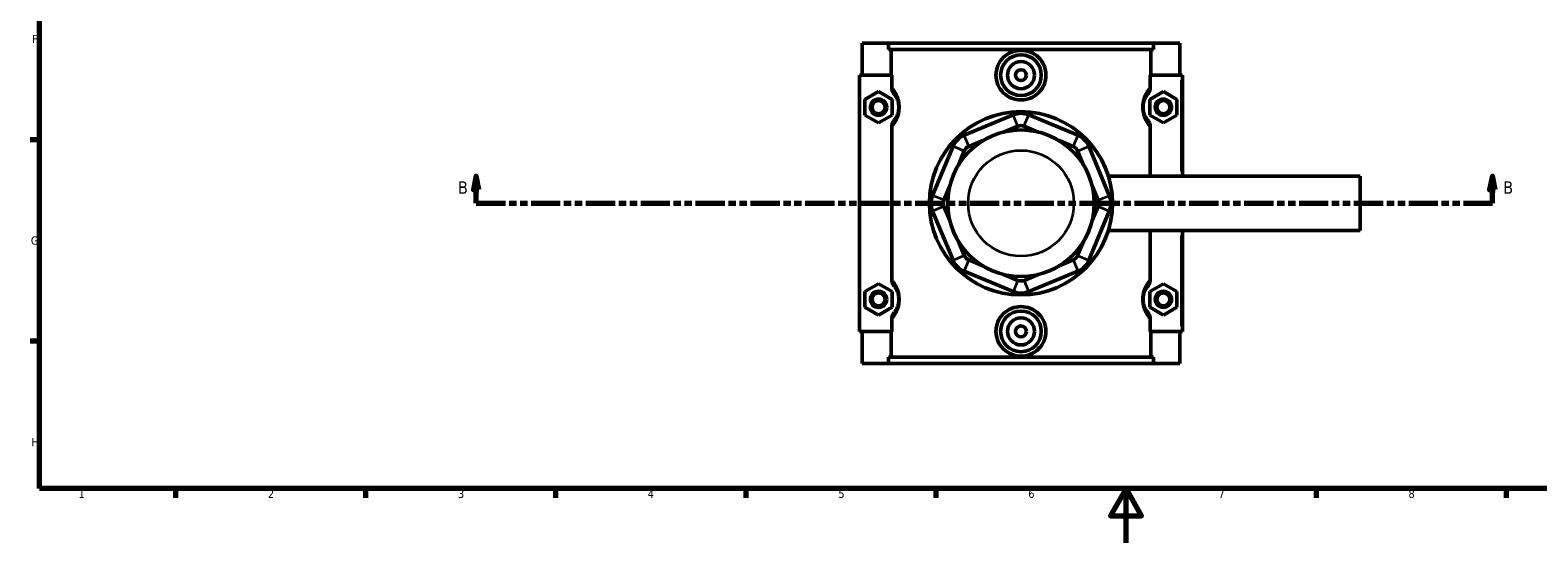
# Model space of a CAD drawing. Header units: millimetres. Extents: x 0 to 898, y -421 to 978.
# Tile 2 of 7: x 17 to 572, y 0 to 189. Entities that reach past the tile are written whole.
import ezdxf

# ---------------------------------------------------------------- set-up
doc = ezdxf.new("R2010")
doc.units = ezdxf.units.MM
doc.linetypes.add('DOUBLE_DASH_CHAIN', pattern=[1.2403, 0.6614, -0.0827, 0.1654, -0.0827, 0.1654, -0.0827])
for name, color, linetype, lineweight in [('Border (ANSI)', 7, 'Continuous', 70), ('Section Line (ANSI)', 7, 'DOUBLE_DASH_CHAIN', 70), ('Visible (ANSI)', 7, 'Continuous', 50), ('Visible Narrow (ANSI)', 7, 'Continuous', 35)]:
    doc.layers.add(name, color=color, linetype=linetype, lineweight=lineweight)
doc.styles.add('Label Text (ANSI)', font='tahoma.ttf')
doc.styles.add('Note Text (ANSI)', font='tahoma.ttf')

# ---------------------------------------------------------------- blocks, each defined once
blk = doc.blocks.new('Borders Default Border')
at = {"layer": 'Border (ANSI)'}
for p, q in [((20, 148.5), (16.55, 148.5)), ((20, 74.25), (16.55, 74.25)), ((70.08, 20), (70.08, 16.55)), ((140.17, 20), (140.17, 16.55)), ((210.25, 20), (210.25, 16.55)), ((280.33, 20), (280.33, 16.55)), ((350.42, 20), (350.42, 16.55)), ((490.58, 20), (490.58, 16.55)), ((560.67, 20), (560.67, 16.55))]:
    blk.add_line(p, q, dxfattribs=at)
at = {"layer": 'Border (ANSI)', "flags": 128}
for points in [[(20, 20), (20, 574), (821, 574), (821, 20), (20, 20)], [(420.5, 0), (420.5, 20), (414.73, 10), (426.27, 10), (420.5, 20)]]:
    blk.add_lwpolyline(points, dxfattribs=at)
at = {"layer": 'Border (ANSI)', "color": 230, "true_color": 0xff0080, "char_height": 3.05, "attachment_point": 7, "style": 'Note Text (ANSI)'}
for s, insert in [('F', (17.29, 184.1)), ('G', (16.81, 109.79)), ('H', (16.97, 35.6)), ('1', (34.35, 16.55)), ('2', (104.2, 16.55)), ('3', (174.26, 16.49)), ('4', (244.23, 16.55)), ('5', (314.48, 16.49)), ('6', (384.49, 16.49)), ('7', (454.6, 16.55)), ('8', (524.63, 16.48))]:
    blk.add_mtext(s, dxfattribs=dict(at, insert=insert))
blk = doc.blocks.new('2dTransSection0')
at = {"layer": 'Section Line (ANSI)', "linetype": 'Continuous'}
for p, q in [((180.96, 135.1), (179.96, 130.1)), ((180.96, 130.1), (180.96, 135.1)), ((181.96, 130.1), (180.96, 135.1)), ((555.55, 135.1), (554.55, 130.1)), ((555.55, 130.1), (555.55, 135.1)), ((556.55, 130.1), (555.55, 135.1)), ((179.96, 130.1), (181.96, 130.1)), ((180.96, 125.1), (180.96, 130.1)), ((554.55, 130.1), (556.55, 130.1)), ((555.55, 125.1), (555.55, 130.1)), ((180.96, 125.1), (191.58, 125.1)), ((544.94, 125.1), (555.55, 125.1))]:
    blk.add_line(p, q, dxfattribs=at)
at = {"layer": 'Section Line (ANSI)', "linetype": 'DOUBLE_DASH_CHAIN', "ltscale": 16.303146}
blk.add_line((180.96, 125.1), (555.55, 125.1), dxfattribs=at)
at = {"layer": 'Section Line (ANSI)', "linetype": 'Continuous', "flags": 128}
for points in [[(181.96, 130.1), (180.96, 135.1), (179.96, 130.1), (181.96, 130.1)], [(556.55, 130.1), (555.55, 135.1), (554.55, 130.1), (556.55, 130.1)]]:
    blk.add_lwpolyline(points, dxfattribs=at)
at = {"layer": 'Section Line (ANSI)'}
for points in [[(181.96, 130.1), (180.96, 135.1), (179.96, 130.1), (181.96, 130.1)], [(556.55, 130.1), (555.55, 135.1), (554.55, 130.1), (556.55, 130.1)]]:
    blk.add_solid(points, dxfattribs=at)
at = {"layer": 'Section Line (ANSI)', "char_height": 4.57, "attachment_point": 7, "style": 'Label Text (ANSI)'}
for insert in [(174.21, 128.6), (559.51, 128.6)]:
    blk.add_mtext('B', dxfattribs=dict(at, insert=insert))

msp = doc.modelspace()

# ---------------------------------------------------------------- linework, layer by layer
at = {"layer": 'Visible (ANSI)'}
for p, q in [((323.281, 184.101), (323.281, 172.301)), ((323.281, 184.101), (332.948, 184.101)), ((332.948, 184.101), (430.614, 184.101)), ((332.948, 181.741), (332.948, 184.101)), ((430.614, 184.101), (430.614, 181.741)), ((430.614, 184.101), (440.281, 184.101)), ((440.281, 184.101), (440.281, 172.301)), ((430.614, 181.741), (332.948, 181.741)), ((333.941, 172.301), (333.941, 181.741)), ((429.621, 172.301), (429.621, 181.741)), ((334.148, 172.301), (322.281, 172.301)), ((322.281, 172.301), (322.281, 77.901)), ((334.148, 172.301), (334.148, 167.834)), ((429.414, 167.834), (429.414, 172.301)), ((429.414, 172.301), (440.781, 172.301)), ((440.781, 172.301), (441.281, 172.301)), ((441.281, 135.101), (441.281, 172.301)), ((324.281, 163.387), (329.281, 166.274)), ((324.281, 157.614), (324.281, 163.387)), ((329.281, 166.274), (334.281, 163.387)), ((334.281, 163.387), (334.281, 157.614)), ((434.281, 166.274), (429.281, 163.387)), ((429.281, 163.387), (429.281, 157.614)), ((439.281, 163.387), (434.281, 166.274)), ((439.281, 157.614), (439.281, 163.387)), ((329.281, 154.727), (324.281, 157.614)), ((334.281, 157.614), (329.281, 154.727)), ((378.911, 157.662), (360.786, 150.154)), ((402.776, 150.154), (384.651, 157.662)), ((429.281, 157.614), (434.281, 154.727)), ((434.281, 154.727), (439.281, 157.614)), ((334.148, 153.167), (334.148, 97.034)), ((375.394, 151.334), (380.633, 153.504)), ((382.929, 153.504), (388.168, 151.334)), ((429.414, 135.101), (429.414, 153.167)), ((356.728, 146.095), (349.22, 127.971)), ((362.509, 145.997), (367.747, 148.167)), ((395.815, 148.167), (401.054, 145.997)), ((414.342, 127.971), (406.835, 146.095)), ((358.715, 139.134), (360.885, 144.373)), ((402.677, 144.373), (404.847, 139.134)), ((414.016, 135.101), (506.781, 135.101)), ((506.781, 115.101), (506.781, 135.101)), ((353.378, 126.249), (355.547, 131.487)), ((408.015, 131.487), (410.185, 126.249)), ((355.547, 118.714), (353.378, 123.952)), ((410.185, 123.952), (408.015, 118.714)), ((349.22, 122.23), (356.728, 104.106)), ((406.835, 104.106), (414.342, 122.23)), ((414.016, 115.101), (506.781, 115.101)), ((429.414, 97.034), (429.414, 115.101)), ((441.281, 77.901), (441.281, 115.101)), ((360.885, 105.828), (358.715, 111.067)), ((404.847, 111.067), (402.677, 105.828)), ((360.786, 100.047), (378.911, 92.539)), ((367.747, 102.034), (362.509, 104.204)), ((384.651, 92.539), (402.776, 100.047)), ((401.054, 104.204), (395.815, 102.034)), ((324.281, 92.587), (329.281, 95.474)), ((329.281, 95.474), (334.281, 92.587)), ((380.633, 96.697), (375.394, 98.867)), ((388.168, 98.867), (382.929, 96.697)), ((434.281, 95.474), (429.281, 92.587)), ((439.281, 92.587), (434.281, 95.474)), ((324.281, 86.814), (324.281, 92.587)), ((334.281, 92.587), (334.281, 86.814)), ((429.281, 92.587), (429.281, 86.814)), ((439.281, 86.814), (439.281, 92.587)), ((329.281, 83.927), (324.281, 86.814)), ((334.281, 86.814), (329.281, 83.927)), ((429.281, 86.814), (434.281, 83.927)), ((434.281, 83.927), (439.281, 86.814)), ((322.281, 77.901), (334.148, 77.901)), ((323.281, 77.901), (323.281, 66.101)), ((333.941, 68.461), (333.941, 77.901)), ((334.148, 82.367), (334.148, 77.901)), ((429.414, 77.901), (429.414, 82.367)), ((440.781, 77.901), (429.414, 77.901)), ((429.621, 68.461), (429.621, 77.901)), ((440.281, 77.901), (440.281, 66.101)), ((441.281, 77.901), (440.781, 77.901)), ((430.614, 68.461), (332.948, 68.461)), ((332.948, 66.101), (332.948, 68.461)), ((430.614, 68.461), (430.614, 66.101)), ((332.948, 66.101), (323.281, 66.101)), ((332.948, 66.101), (430.614, 66.101)), ((440.281, 66.101), (430.614, 66.101))]:
    msp.add_line(p, q, dxfattribs=at)
for centre, radius in [((381.781, 172.301), 7.5), ((381.781, 172.301), 5), ((381.781, 172.301), 2), ((329.281, 160.501), 3), ((329.281, 160.501), 2.4), ((434.281, 160.501), 3), ((434.281, 160.501), 2.4), ((381.781, 125.101), 33.75), ((381.781, 125.101), 27), ((329.281, 89.701), 3), ((329.281, 89.701), 2.4), ((434.281, 89.701), 3), ((434.281, 89.701), 2.4), ((381.781, 77.901), 7.5), ((381.781, 77.901), 5), ((381.781, 77.901), 2)]:
    msp.add_circle(centre, radius, dxfattribs=at)
for centre, radius, start, end in [((381.781, 150.733), 7.5, 67.5, 112.5), ((363.657, 143.225), 7.5, 112.5, 157.5), ((381.781, 150.733), 3, 67.5, 112.5), ((399.906, 143.225), 7.5, 22.5, 67.5), ((363.657, 143.225), 3, 112.5, 157.5), ((399.906, 143.225), 3, 22.5, 67.5), ((356.149, 125.101), 7.5, 157.5, 202.5), ((407.413, 125.101), 7.5, 337.5, 22.5), ((356.149, 125.101), 3, 157.5, 202.5), ((407.413, 125.101), 3, 337.5, 22.5), ((363.657, 106.976), 3, 202.5, 247.5), ((399.906, 106.976), 3, 292.5, 337.5), ((363.657, 106.976), 7.5, 202.5, 247.5), ((399.906, 106.976), 7.5, 292.5, 337.5), ((381.781, 99.468), 3, 247.5, 292.5), ((381.781, 99.468), 7.5, 247.5, 292.5)]:
    msp.add_arc(centre, radius, start, end, dxfattribs=at)
for points, knots in [([(390.999, 172.301), (390.999, 171.144), (390.764, 169.913), (389.815, 167.656), (389.102, 166.63), (387.464, 165.014), (386.43, 164.315), (384.166, 163.388), (382.936, 163.16), (380.627, 163.16), (379.396, 163.388), (377.132, 164.315), (376.098, 165.014), (374.461, 166.63), (373.747, 167.656), (372.799, 169.913), (372.564, 171.144), (372.564, 173.457), (372.799, 174.688), (373.747, 176.945), (374.461, 177.971), (376.098, 179.587), (377.132, 180.286), (379.396, 181.213), (380.627, 181.441), (382.936, 181.441), (384.166, 181.213), (386.43, 180.286), (387.464, 179.587), (389.102, 177.971), (389.815, 176.945), (390.764, 174.688), (390.999, 173.457), (390.999, 172.301)], [0, 0, 0, 0, 0.3470083, 0.3470083, 0.6940166, 0.6940166, 1.0403285, 1.0403285, 1.3866404, 1.3866404, 1.7329522, 1.7329522, 2.0792641, 2.0792641, 2.4262724, 2.4262724, 2.7732807, 2.7732807, 3.1202891, 3.1202891, 3.4672974, 3.4672974, 3.8136092, 3.8136092, 4.1599211, 4.1599211, 4.506233, 4.506233, 4.8525448, 4.8525448, 5.1995532, 5.1995532, 5.5465615, 5.5465615, 5.5465615, 5.5465615]), ([(334.148, 167.834), (334.148, 167.361), (334.235, 166.892), (334.561, 166.012), (334.795, 165.606), (335.089, 165.245)], [-0.2816649, -0.2816649, -0.2816649, -0.2816649, -0.13959104, -0.13959104, 0, 0, 0, 0]), ([(428.473, 165.245), (428.768, 165.607), (429.003, 166.014), (429.328, 166.894), (429.414, 167.362), (429.414, 167.834)], [-0.28134169, -0.28134169, -0.28134169, -0.28134169, -0.14162335, -0.14162335, 0, 0, 0, 0]), ([(335.089, 165.245), (335.186, 165.127), (335.29, 164.993), (335.562, 164.609), (335.738, 164.335), (336.053, 163.738), (336.191, 163.439), (336.432, 162.787), (336.536, 162.443), (336.679, 161.768), (336.728, 161.452), (336.772, 160.919), (336.781, 160.71), (336.781, 160.501), (336.781, 160.291), (336.772, 160.082), (336.728, 159.549), (336.679, 159.233), (336.536, 158.558), (336.432, 158.214), (336.191, 157.562), (336.053, 157.263), (335.738, 156.666), (335.562, 156.392), (335.29, 156.008), (335.186, 155.874), (335.089, 155.756)], [0.493217, 0.493217, 0.493217, 0.493217, 0.6891432, 0.6891432, 0.9778928, 0.9778928, 1.2006697, 1.2006697, 1.396602, 1.396602, 1.5473192, 1.5473192, 1.6415174, 1.6415174, 1.6415174, 1.7357156, 1.7357156, 1.8864328, 1.8864328, 2.0823651, 2.0823651, 2.305142, 2.305142, 2.5938916, 2.5938916, 2.7898178, 2.7898178, 2.7898178, 2.7898178]), ([(428.473, 155.756), (428.376, 155.874), (428.272, 156.008), (428, 156.392), (427.824, 156.666), (427.509, 157.263), (427.371, 157.562), (427.131, 158.214), (427.027, 158.558), (426.883, 159.233), (426.835, 159.549), (426.79, 160.082), (426.781, 160.291), (426.781, 160.501), (426.781, 160.71), (426.79, 160.919), (426.835, 161.452), (426.883, 161.768), (427.027, 162.443), (427.131, 162.787), (427.371, 163.439), (427.509, 163.738), (427.824, 164.335), (428, 164.609), (428.272, 164.993), (428.376, 165.127), (428.473, 165.245)], [0.4932159, 0.4932159, 0.4932159, 0.4932159, 0.6891423, 0.6891423, 0.9778921, 0.9778921, 1.2006686, 1.2006686, 1.396601, 1.396601, 1.5473181, 1.5473181, 1.6415164, 1.6415164, 1.6415164, 1.7357146, 1.7357146, 1.8864318, 1.8864318, 2.0823641, 2.0823641, 2.3051406, 2.3051406, 2.5938904, 2.5938904, 2.7898168, 2.7898168, 2.7898168, 2.7898168]), ([(335.089, 155.756), (334.794, 155.394), (334.56, 154.987), (334.234, 154.107), (334.148, 153.639), (334.148, 153.167)], [-0.28134169, -0.28134169, -0.28134169, -0.28134169, -0.14162335, -0.14162335, 0, 0, 0, 0]), ([(429.414, 153.167), (429.414, 153.64), (429.328, 154.109), (429.002, 154.989), (428.767, 155.395), (428.473, 155.756)], [-0.2816649, -0.2816649, -0.2816649, -0.2816649, -0.13959104, -0.13959104, 0, 0, 0, 0]), ([(334.148, 97.034), (334.148, 96.561), (334.235, 96.092), (334.561, 95.212), (334.795, 94.806), (335.089, 94.445)], [-0.2816649, -0.2816649, -0.2816649, -0.2816649, -0.13959104, -0.13959104, 0, 0, 0, 0]), ([(428.473, 94.445), (428.768, 94.807), (429.003, 95.214), (429.328, 96.094), (429.414, 96.562), (429.414, 97.034)], [-0.28134169, -0.28134169, -0.28134169, -0.28134169, -0.14162335, -0.14162335, 0, 0, 0, 0]), ([(335.089, 94.445), (335.186, 94.327), (335.29, 94.193), (335.562, 93.809), (335.738, 93.535), (336.053, 92.938), (336.191, 92.639), (336.432, 91.987), (336.536, 91.643), (336.679, 90.968), (336.728, 90.652), (336.772, 90.119), (336.781, 89.91), (336.781, 89.701), (336.781, 89.491), (336.772, 89.282), (336.728, 88.749), (336.679, 88.433), (336.536, 87.758), (336.432, 87.414), (336.191, 86.762), (336.053, 86.463), (335.738, 85.866), (335.562, 85.592), (335.29, 85.208), (335.186, 85.074), (335.089, 84.956)], [0.493217, 0.493217, 0.493217, 0.493217, 0.6891433, 0.6891433, 0.977893, 0.977893, 1.2006697, 1.2006697, 1.396602, 1.396602, 1.5473192, 1.5473192, 1.6415174, 1.6415174, 1.6415174, 1.7357156, 1.7357156, 1.8864328, 1.8864328, 2.0823651, 2.0823651, 2.3051418, 2.3051418, 2.5938915, 2.5938915, 2.7898178, 2.7898178, 2.7898178, 2.7898178]), ([(428.473, 84.956), (428.376, 85.074), (428.272, 85.208), (428, 85.592), (427.824, 85.866), (427.509, 86.463), (427.371, 86.762), (427.131, 87.414), (427.027, 87.758), (426.883, 88.433), (426.835, 88.749), (426.79, 89.282), (426.781, 89.491), (426.781, 89.701), (426.781, 89.91), (426.79, 90.119), (426.835, 90.652), (426.883, 90.968), (427.027, 91.643), (427.131, 91.987), (427.371, 92.639), (427.509, 92.938), (427.824, 93.535), (428, 93.809), (428.272, 94.193), (428.376, 94.327), (428.473, 94.445)], [0.4929488, 0.4929488, 0.4929488, 0.4929488, 0.6888779, 0.6888779, 0.9776284, 0.9776284, 1.2004014, 1.2004014, 1.3963337, 1.3963337, 1.5470509, 1.5470509, 1.6412491, 1.6412491, 1.6412491, 1.7354474, 1.7354474, 1.8861645, 1.8861645, 2.0820968, 2.0820968, 2.3048698, 2.3048698, 2.5936204, 2.5936204, 2.7895494, 2.7895494, 2.7895494, 2.7895494]), ([(335.089, 84.956), (334.794, 84.594), (334.56, 84.187), (334.234, 83.307), (334.148, 82.839), (334.148, 82.367)], [-0.28134169, -0.28134169, -0.28134169, -0.28134169, -0.14162335, -0.14162335, 0, 0, 0, 0]), ([(390.999, 77.901), (390.999, 76.744), (390.764, 75.513), (389.815, 73.256), (389.102, 72.23), (387.464, 70.614), (386.43, 69.915), (384.166, 68.988), (382.936, 68.76), (380.627, 68.76), (379.396, 68.988), (377.132, 69.915), (376.098, 70.614), (374.461, 72.23), (373.747, 73.256), (372.799, 75.513), (372.564, 76.744), (372.564, 77.901), (372.564, 79.057), (372.799, 80.288), (373.747, 82.545), (374.461, 83.571), (376.098, 85.187), (377.132, 85.886), (379.396, 86.813), (380.627, 87.041), (382.936, 87.041), (384.166, 86.813), (386.43, 85.886), (387.464, 85.187), (389.102, 83.571), (389.815, 82.545), (390.764, 80.288), (390.999, 79.057), (390.999, 77.901)], [2.7732807, 2.7732807, 2.7732807, 2.7732807, 3.1202891, 3.1202891, 3.4672974, 3.4672974, 3.8136092, 3.8136092, 4.1599211, 4.1599211, 4.506233, 4.506233, 4.8525448, 4.8525448, 5.1995532, 5.1995532, 5.5465615, 5.5465615, 5.5465615, 5.8935698, 5.8935698, 6.2405781, 6.2405781, 6.58689, 6.58689, 6.9332019, 6.9332019, 7.2795137, 7.2795137, 7.6258256, 7.6258256, 7.9728339, 7.9728339, 8.3198422, 8.3198422, 8.3198422, 8.3198422]), ([(429.414, 82.367), (429.414, 82.84), (429.328, 83.309), (429.002, 84.189), (428.767, 84.595), (428.473, 84.956)], [-0.2816649, -0.2816649, -0.2816649, -0.2816649, -0.13959104, -0.13959104, 0, 0, 0, 0])]:
    msp.add_open_spline(points, degree=3, knots=knots, dxfattribs=at)
at = {"layer": 'Visible Narrow (ANSI)'}
for p, q in [((440.781, 170.441), (440.781, 136.961)), ((380.547, 153.712), (378.997, 157.454)), ((383.015, 153.712), (384.565, 157.454)), ((360.677, 144.459), (356.935, 146.009)), ((360.873, 149.946), (362.422, 146.205)), ((401.14, 146.205), (402.69, 149.946)), ((402.885, 144.459), (406.627, 146.009)), ((353.17, 126.335), (349.428, 127.885)), ((410.393, 126.335), (414.135, 127.885)), ((353.17, 123.866), (349.428, 122.317)), ((410.393, 123.866), (414.135, 122.317)), ((440.781, 113.241), (440.781, 79.761)), ((360.677, 105.742), (356.935, 104.192)), ((402.885, 105.742), (406.627, 104.192)), ((362.422, 103.996), (360.873, 100.255)), ((401.14, 103.996), (402.69, 100.255)), ((380.547, 96.489), (378.997, 92.747)), ((383.015, 96.489), (384.565, 92.747))]:
    msp.add_line(p, q, dxfattribs=at)
msp.add_circle((381.781, 125.101), 19.5, dxfattribs=at)
for points, knots in [([(334.439, 153.491), (334.568, 153.641), (334.706, 153.808), (335.113, 154.338), (335.399, 154.749), (335.91, 155.645), (336.135, 156.093), (336.526, 157.071), (336.695, 157.587), (336.928, 158.6), (337.007, 159.073), (337.079, 159.873), (337.094, 160.187), (337.094, 160.501), (337.094, 160.815), (337.079, 161.128), (337.007, 161.928), (336.928, 162.401), (336.695, 163.414), (336.526, 163.93), (336.135, 164.908), (335.91, 165.356), (335.399, 166.252), (335.113, 166.663), (334.706, 167.193), (334.568, 167.36), (334.439, 167.511)], [-2.7512835, -2.7512835, -2.7512835, -2.7512835, -2.5938916, -2.5938916, -2.305142, -2.305142, -2.0823651, -2.0823651, -1.8864328, -1.8864328, -1.7357156, -1.7357156, -1.6415174, -1.6415174, -1.6415174, -1.5473192, -1.5473192, -1.396602, -1.396602, -1.2006697, -1.2006697, -0.9778928, -0.9778928, -0.6891432, -0.6891432, -0.5317513, -0.5317513, -0.5317513, -0.5317513]), ([(429.124, 167.511), (428.994, 167.36), (428.857, 167.193), (428.449, 166.663), (428.164, 166.252), (427.652, 165.356), (427.427, 164.908), (427.037, 163.93), (426.867, 163.414), (426.634, 162.401), (426.555, 161.928), (426.483, 161.128), (426.469, 160.815), (426.469, 160.501), (426.469, 160.187), (426.483, 159.873), (426.555, 159.073), (426.634, 158.6), (426.867, 157.587), (427.037, 157.071), (427.427, 156.093), (427.652, 155.645), (428.164, 154.749), (428.449, 154.338), (428.857, 153.808), (428.994, 153.641), (429.124, 153.491)], [-2.7512824, -2.7512824, -2.7512824, -2.7512824, -2.5938904, -2.5938904, -2.3051406, -2.3051406, -2.0823641, -2.0823641, -1.8864318, -1.8864318, -1.7357146, -1.7357146, -1.6415164, -1.6415164, -1.6415164, -1.5473181, -1.5473181, -1.396601, -1.396601, -1.2006686, -1.2006686, -0.9778921, -0.9778921, -0.6891423, -0.6891423, -0.5317503, -0.5317503, -0.5317503, -0.5317503]), ([(334.439, 82.691), (334.568, 82.841), (334.706, 83.008), (335.113, 83.538), (335.399, 83.949), (335.91, 84.845), (336.135, 85.293), (336.526, 86.271), (336.695, 86.787), (336.928, 87.8), (337.007, 88.273), (337.079, 89.073), (337.094, 89.387), (337.094, 89.701), (337.094, 90.015), (337.079, 90.328), (337.007, 91.128), (336.928, 91.601), (336.695, 92.614), (336.526, 93.13), (336.135, 94.108), (335.91, 94.556), (335.399, 95.452), (335.113, 95.863), (334.706, 96.393), (334.568, 96.56), (334.439, 96.711)], [-2.7512835, -2.7512835, -2.7512835, -2.7512835, -2.5938915, -2.5938915, -2.3051418, -2.3051418, -2.0823651, -2.0823651, -1.8864328, -1.8864328, -1.7357156, -1.7357156, -1.6415174, -1.6415174, -1.6415174, -1.5473192, -1.5473192, -1.396602, -1.396602, -1.2006697, -1.2006697, -0.977893, -0.977893, -0.6891433, -0.6891433, -0.5317513, -0.5317513, -0.5317513, -0.5317513]), ([(429.124, 96.711), (428.994, 96.56), (428.857, 96.393), (428.449, 95.863), (428.164, 95.452), (427.652, 94.556), (427.427, 94.108), (427.037, 93.13), (426.867, 92.614), (426.634, 91.601), (426.555, 91.128), (426.483, 90.328), (426.469, 90.015), (426.469, 89.701), (426.469, 89.387), (426.483, 89.073), (426.555, 88.273), (426.634, 87.8), (426.867, 86.787), (427.037, 86.271), (427.427, 85.293), (427.652, 84.845), (428.164, 83.949), (428.449, 83.538), (428.857, 83.008), (428.994, 82.841), (429.124, 82.691)], [-2.7510152, -2.7510152, -2.7510152, -2.7510152, -2.5936204, -2.5936204, -2.3048698, -2.3048698, -2.0820968, -2.0820968, -1.8861645, -1.8861645, -1.7354474, -1.7354474, -1.6412491, -1.6412491, -1.6412491, -1.5470509, -1.5470509, -1.3963337, -1.3963337, -1.2004014, -1.2004014, -0.9776284, -0.9776284, -0.6888779, -0.6888779, -0.5314831, -0.5314831, -0.5314831, -0.5314831])]:
    msp.add_open_spline(points, degree=3, knots=knots, dxfattribs=at)

# ---------------------------------------------------------------- block references
msp.add_blockref('Borders Default Border', (0, 0))
at = {"layer": 'Section Line (ANSI)'}
msp.add_blockref('2dTransSection0', (0, 0), dxfattribs=at)

doc.saveas('drawing.dxf')
